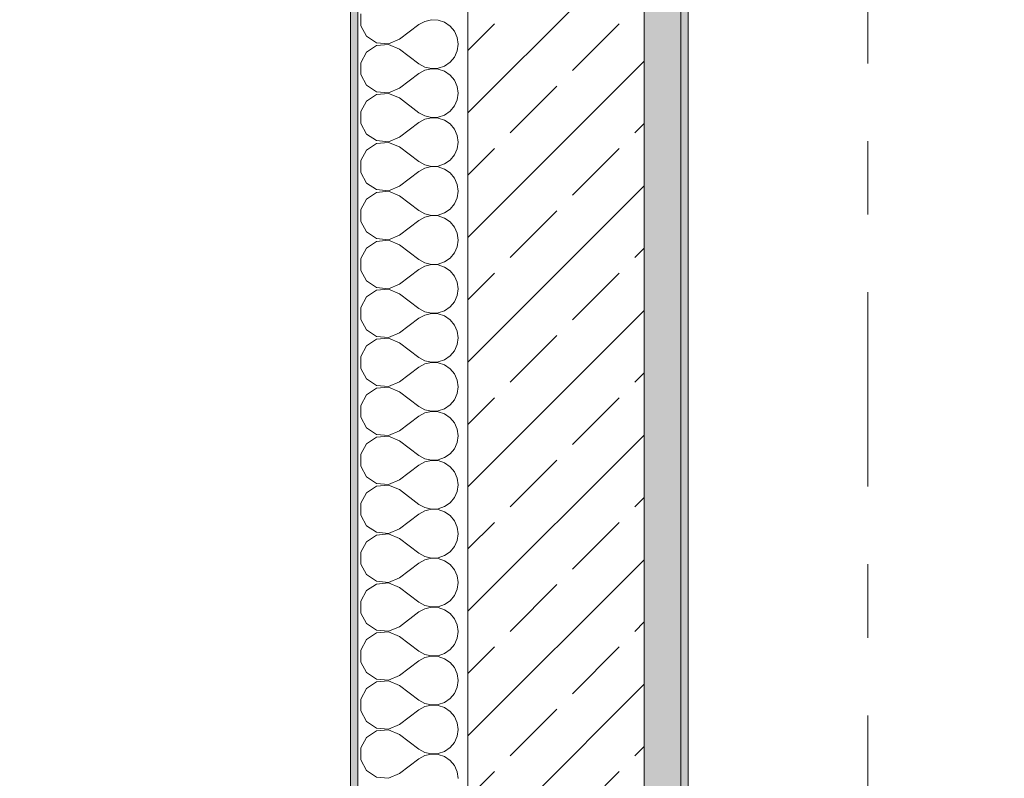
# Model space of a CAD drawing. Header units: metres. Extents: x -4 to 99, y -11 to 17.
# Tile 25 of 256: x -0.63 to 0.72, y 4 to 5.03. Entities that reach past the tile are written whole.
import ezdxf

# ---------------------------------------------------------------- set-up
doc = ezdxf.new("R2010")
doc.units = ezdxf.units.M
doc.header["$MEASUREMENT"] = 0
doc.linetypes.add('Strichlinie doppelt', pattern=[0.546806, 0.264583, -0.105833, 0.070556, -0.105833])
for name, color, linetype in [('152 - Bemaßung_ Beschriftung.Ausbau', 7, 'Continuous'), ('451 - Universal.Achsen Raster', 7, 'Continuous'), ('603 - Struktur.Bodenplatte_ Decke Roh', 7, 'Continuous'), ('604 - Struktur.Wand Aussen', 7, 'Continuous'), ('650 - Abdeckung.Fußboden Aufbau', 7, 'Continuous')]:
    doc.layers.add(name, color=color, linetype=linetype)
doc.styles.add('ERSTELLTER_STIL_2', font='txt')
doc.dimstyles.new('ERSTELLTER_STIL__1', dxfattribs={"dimtxt": 0.1, "dimasz": 0.0532, "dimexe": 0.18, "dimexo": 0.0625, "dimgap": 0, "dimtad": 1, "dimzin": 0, "dimdsep": 46, "dimtxsty": 'ERSTELLTER_STIL_2', "dimblk": 'ARROWHEAD_2', "dimblk1": 'ARROWHEAD_2', "dimblk2": 'ARROWHEAD_2', "dimcen": 0.09, "dimse1": 1, "dimse2": 1, "dimclrd": 7, "dimclre": 7, "dimclrt": 7, "dimazin": 0, "dimtfac": 1, "dimtdec": 4, "dimtmove": 0, "dimatfit": 3, "dimfxl": 1, "dimtolj": 1, "dimtzin": 0, "dimarcsym": 0})

# ---------------------------------------------------------------- blocks, each defined once
blk = doc.blocks.new('*X13')
at = {"layer": '604 - Struktur.Wand Aussen', "color": 7, "linetype": 'Continuous', "lineweight": 5}
for p, q in [((-0.1607, 5.0415), (-0.1607, 5.0252)), ((-0.0736, 5.0311), (-0.0817, 5.0267)), ((-0.0647, 5.0332), (-0.0736, 5.0311)), ((-0.0555, 5.0328), (-0.0647, 5.0332)), ((-0.0468, 5.0298), (-0.0555, 5.0328)), ((-0.1607, 5.0252), (-0.153, 5.0109)), ((-0.1083, 5.0067), (-0.0817, 5.0267)), ((-0.0392, 5.0246), (-0.0468, 5.0298)), ((-0.0333, 5.0175), (-0.0392, 5.0246)), ((-0.0296, 5.0091), (-0.0333, 5.0175)), ((-0.153, 5.0109), (-0.1395, 5.0019)), ((-0.1233, 5.0004), (-0.1083, 5.0067)), ((-0.0283, 5), (-0.0296, 5.0091)), ((-0.1395, 4.9981), (-0.153, 4.9891)), ((-0.1395, 5.0019), (-0.1233, 5.0004)), ((-0.1233, 4.9996), (-0.1395, 4.9981)), ((-0.1083, 4.9933), (-0.1233, 4.9996)), ((-0.1083, 4.9933), (-0.0817, 4.9733)), ((-0.0333, 4.9825), (-0.0296, 4.9909)), ((-0.0296, 4.9909), (-0.0283, 5)), ((-0.153, 4.9891), (-0.1607, 4.9748)), ((-0.0392, 4.9754), (-0.0333, 4.9825)), ((-0.1607, 4.9748), (-0.1607, 4.9585)), ((-0.0817, 4.9733), (-0.0736, 4.9689)), ((-0.0736, 4.9645), (-0.0817, 4.96)), ((-0.0736, 4.9689), (-0.0647, 4.9668)), ((-0.0647, 4.9665), (-0.0736, 4.9645)), ((-0.0647, 4.9668), (-0.0555, 4.9672)), ((-0.0555, 4.9661), (-0.0647, 4.9665)), ((-0.0555, 4.9672), (-0.0468, 4.9702)), ((-0.0468, 4.9631), (-0.0555, 4.9661)), ((-0.0468, 4.9702), (-0.0392, 4.9754)), ((-0.0392, 4.9579), (-0.0468, 4.9631)), ((-0.1607, 4.9585), (-0.153, 4.9442)), ((-0.1083, 4.94), (-0.0817, 4.96)), ((-0.0333, 4.9509), (-0.0392, 4.9579)), ((-0.0296, 4.9424), (-0.0333, 4.9509)), ((-0.153, 4.9442), (-0.1395, 4.9352)), ((-0.1233, 4.9337), (-0.1083, 4.94)), ((-0.0283, 4.9333), (-0.0296, 4.9424)), ((-0.1395, 4.9314), (-0.153, 4.9224)), ((-0.1395, 4.9352), (-0.1233, 4.9337)), ((-0.1233, 4.933), (-0.1395, 4.9314)), ((-0.1083, 4.9267), (-0.1233, 4.933)), ((-0.1083, 4.9267), (-0.0817, 4.9067)), ((-0.0333, 4.9158), (-0.0296, 4.9242)), ((-0.0296, 4.9242), (-0.0283, 4.9333)), ((-0.153, 4.9224), (-0.1607, 4.9081)), ((-0.0392, 4.9087), (-0.0333, 4.9158)), ((-0.1607, 4.9081), (-0.1607, 4.8919)), ((-0.0817, 4.9067), (-0.0736, 4.9022)), ((-0.0736, 4.8978), (-0.0817, 4.8933)), ((-0.0736, 4.9022), (-0.0647, 4.9001)), ((-0.0647, 4.8999), (-0.0736, 4.8978)), ((-0.0647, 4.9001), (-0.0555, 4.9006)), ((-0.0555, 4.8994), (-0.0647, 4.8999)), ((-0.0555, 4.9006), (-0.0468, 4.9035)), ((-0.0468, 4.8965), (-0.0555, 4.8994)), ((-0.0468, 4.9035), (-0.0392, 4.9087)), ((-0.0392, 4.8913), (-0.0468, 4.8965)), ((-0.1607, 4.8919), (-0.153, 4.8776)), ((-0.1083, 4.8733), (-0.0817, 4.8933)), ((-0.0333, 4.8842), (-0.0392, 4.8913)), ((-0.0296, 4.8758), (-0.0333, 4.8842)), ((-0.153, 4.8776), (-0.1395, 4.8686)), ((-0.1233, 4.867), (-0.1083, 4.8733)), ((-0.0283, 4.8667), (-0.0296, 4.8758)), ((-0.153, 4.8558), (-0.1607, 4.8415)), ((-0.1395, 4.8648), (-0.153, 4.8558)), ((-0.1395, 4.8686), (-0.1233, 4.867)), ((-0.1233, 4.8663), (-0.1395, 4.8648)), ((-0.1083, 4.86), (-0.1233, 4.8663)), ((-0.1083, 4.86), (-0.0817, 4.84)), ((-0.0333, 4.8491), (-0.0296, 4.8576)), ((-0.0296, 4.8576), (-0.0283, 4.8667)), ((-0.0392, 4.8421), (-0.0333, 4.8491)), ((-0.1607, 4.8415), (-0.1607, 4.8252)), ((-0.0817, 4.84), (-0.0736, 4.8355)), ((-0.0736, 4.8311), (-0.0817, 4.8267)), ((-0.0736, 4.8355), (-0.0647, 4.8335)), ((-0.0647, 4.8332), (-0.0736, 4.8311)), ((-0.0647, 4.8335), (-0.0555, 4.8339)), ((-0.0555, 4.8328), (-0.0647, 4.8332)), ((-0.0555, 4.8339), (-0.0468, 4.8369)), ((-0.0468, 4.8298), (-0.0555, 4.8328)), ((-0.0468, 4.8369), (-0.0392, 4.8421)), ((-0.0392, 4.8246), (-0.0468, 4.8298)), ((-0.1607, 4.8252), (-0.153, 4.8109)), ((-0.1083, 4.8067), (-0.0817, 4.8267)), ((-0.0333, 4.8175), (-0.0392, 4.8246)), ((-0.0296, 4.8091), (-0.0333, 4.8175)), ((-0.153, 4.8109), (-0.1395, 4.8019)), ((-0.1233, 4.8004), (-0.1083, 4.8067)), ((-0.0283, 4.8), (-0.0296, 4.8091)), ((-0.153, 4.7891), (-0.1607, 4.7748)), ((-0.1395, 4.7981), (-0.153, 4.7891)), ((-0.1395, 4.8019), (-0.1233, 4.8004)), ((-0.1233, 4.7996), (-0.1395, 4.7981)), ((-0.1083, 4.7933), (-0.1233, 4.7996)), ((-0.1083, 4.7933), (-0.0817, 4.7733)), ((-0.0333, 4.7825), (-0.0296, 4.7909)), ((-0.0296, 4.7909), (-0.0283, 4.8)), ((-0.0468, 4.7702), (-0.0392, 4.7754)), ((-0.0392, 4.7754), (-0.0333, 4.7825)), ((-0.1607, 4.7748), (-0.1607, 4.7585)), ((-0.0817, 4.7733), (-0.0736, 4.7689)), ((-0.0736, 4.7645), (-0.0817, 4.76)), ((-0.0736, 4.7689), (-0.0647, 4.7668)), ((-0.0647, 4.7665), (-0.0736, 4.7645)), ((-0.0647, 4.7668), (-0.0555, 4.7672)), ((-0.0555, 4.7661), (-0.0647, 4.7665)), ((-0.0555, 4.7672), (-0.0468, 4.7702)), ((-0.0468, 4.7631), (-0.0555, 4.7661)), ((-0.0392, 4.7579), (-0.0468, 4.7631)), ((-0.1607, 4.7585), (-0.153, 4.7442)), ((-0.1083, 4.74), (-0.0817, 4.76)), ((-0.0333, 4.7509), (-0.0392, 4.7579)), ((-0.0296, 4.7424), (-0.0333, 4.7509)), ((-0.153, 4.7442), (-0.1395, 4.7352)), ((-0.1395, 4.7352), (-0.1233, 4.7337)), ((-0.1233, 4.7337), (-0.1083, 4.74)), ((-0.0283, 4.7333), (-0.0296, 4.7424)), ((-0.153, 4.7224), (-0.1607, 4.7081)), ((-0.1395, 4.7314), (-0.153, 4.7224)), ((-0.1233, 4.733), (-0.1395, 4.7314)), ((-0.1083, 4.7267), (-0.1233, 4.733)), ((-0.1083, 4.7267), (-0.0817, 4.7067)), ((-0.0333, 4.7158), (-0.0296, 4.7242)), ((-0.0296, 4.7242), (-0.0283, 4.7333)), ((-0.0468, 4.7035), (-0.0392, 4.7087)), ((-0.0392, 4.7087), (-0.0333, 4.7158)), ((-0.1607, 4.7081), (-0.1607, 4.6919)), ((-0.0817, 4.7067), (-0.0736, 4.7022)), ((-0.0736, 4.6978), (-0.0817, 4.6933)), ((-0.0736, 4.7022), (-0.0647, 4.7001)), ((-0.0647, 4.6999), (-0.0736, 4.6978)), ((-0.0647, 4.7001), (-0.0555, 4.7006)), ((-0.0555, 4.6994), (-0.0647, 4.6999)), ((-0.0555, 4.7006), (-0.0468, 4.7035)), ((-0.0468, 4.6965), (-0.0555, 4.6994)), ((-0.0392, 4.6913), (-0.0468, 4.6965)), ((-0.1607, 4.6919), (-0.153, 4.6776)), ((-0.1083, 4.6733), (-0.0817, 4.6933)), ((-0.0333, 4.6842), (-0.0392, 4.6913)), ((-0.0296, 4.6758), (-0.0333, 4.6842)), ((-0.153, 4.6776), (-0.1395, 4.6686)), ((-0.1395, 4.6686), (-0.1233, 4.667)), ((-0.1233, 4.667), (-0.1083, 4.6733)), ((-0.0283, 4.6667), (-0.0296, 4.6758)), ((-0.153, 4.6558), (-0.1607, 4.6415)), ((-0.1395, 4.6648), (-0.153, 4.6558)), ((-0.1233, 4.6663), (-0.1395, 4.6648)), ((-0.1083, 4.66), (-0.1233, 4.6663)), ((-0.1083, 4.66), (-0.0817, 4.64)), ((-0.0333, 4.6491), (-0.0296, 4.6576)), ((-0.0296, 4.6576), (-0.0283, 4.6667)), ((-0.1607, 4.6415), (-0.1607, 4.6252)), ((-0.0468, 4.6369), (-0.0392, 4.6421)), ((-0.0392, 4.6421), (-0.0333, 4.6491)), ((-0.0817, 4.64), (-0.0736, 4.6355)), ((-0.0736, 4.6311), (-0.0817, 4.6267)), ((-0.0736, 4.6355), (-0.0647, 4.6335)), ((-0.0647, 4.6332), (-0.0736, 4.6311)), ((-0.0647, 4.6335), (-0.0555, 4.6339)), ((-0.0555, 4.6328), (-0.0647, 4.6332)), ((-0.0555, 4.6339), (-0.0468, 4.6369)), ((-0.0468, 4.6298), (-0.0555, 4.6328)), ((-0.0392, 4.6246), (-0.0468, 4.6298)), ((-0.1607, 4.6252), (-0.153, 4.6109)), ((-0.1083, 4.6067), (-0.0817, 4.6267)), ((-0.0333, 4.6175), (-0.0392, 4.6246)), ((-0.0296, 4.6091), (-0.0333, 4.6175)), ((-0.153, 4.6109), (-0.1395, 4.6019)), ((-0.1395, 4.6019), (-0.1233, 4.6004)), ((-0.1233, 4.6004), (-0.1083, 4.6067)), ((-0.0283, 4.6), (-0.0296, 4.6091)), ((-0.153, 4.5891), (-0.1607, 4.5748)), ((-0.1395, 4.5981), (-0.153, 4.5891)), ((-0.1233, 4.5996), (-0.1395, 4.5981)), ((-0.1083, 4.5933), (-0.1233, 4.5996)), ((-0.1083, 4.5933), (-0.0817, 4.5733)), ((-0.0333, 4.5825), (-0.0296, 4.5909)), ((-0.0296, 4.5909), (-0.0283, 4.6)), ((-0.1607, 4.5748), (-0.1607, 4.5585)), ((-0.0468, 4.5702), (-0.0392, 4.5754)), ((-0.0392, 4.5754), (-0.0333, 4.5825)), ((-0.0817, 4.5733), (-0.0736, 4.5689)), ((-0.0736, 4.5645), (-0.0817, 4.56)), ((-0.0736, 4.5689), (-0.0647, 4.5668)), ((-0.0647, 4.5665), (-0.0736, 4.5645)), ((-0.0647, 4.5668), (-0.0555, 4.5672)), ((-0.0555, 4.5661), (-0.0647, 4.5665)), ((-0.0555, 4.5672), (-0.0468, 4.5702)), ((-0.0468, 4.5631), (-0.0555, 4.5661)), ((-0.0392, 4.5579), (-0.0468, 4.5631)), ((-0.1607, 4.5585), (-0.153, 4.5442)), ((-0.1083, 4.54), (-0.0817, 4.56)), ((-0.0333, 4.5509), (-0.0392, 4.5579)), ((-0.0296, 4.5424), (-0.0333, 4.5509)), ((-0.153, 4.5442), (-0.1395, 4.5352)), ((-0.1395, 4.5352), (-0.1233, 4.5337)), ((-0.1233, 4.5337), (-0.1083, 4.54)), ((-0.0283, 4.5333), (-0.0296, 4.5424)), ((-0.153, 4.5224), (-0.1607, 4.5081)), ((-0.1395, 4.5314), (-0.153, 4.5224)), ((-0.1233, 4.533), (-0.1395, 4.5314)), ((-0.1083, 4.5267), (-0.1233, 4.533)), ((-0.1083, 4.5267), (-0.0817, 4.5067)), ((-0.0333, 4.5158), (-0.0296, 4.5242)), ((-0.0296, 4.5242), (-0.0283, 4.5333)), ((-0.1607, 4.5081), (-0.1607, 4.4919)), ((-0.0468, 4.5035), (-0.0392, 4.5087)), ((-0.0392, 4.5087), (-0.0333, 4.5158)), ((-0.0817, 4.5067), (-0.0736, 4.5022)), ((-0.0736, 4.4978), (-0.0817, 4.4933)), ((-0.0736, 4.5022), (-0.0647, 4.5001)), ((-0.0647, 4.4999), (-0.0736, 4.4978)), ((-0.0647, 4.5001), (-0.0555, 4.5006)), ((-0.0555, 4.4994), (-0.0647, 4.4999)), ((-0.0555, 4.5006), (-0.0468, 4.5035)), ((-0.0468, 4.4965), (-0.0555, 4.4994)), ((-0.0392, 4.4913), (-0.0468, 4.4965)), ((-0.1607, 4.4919), (-0.153, 4.4776)), ((-0.1083, 4.4733), (-0.0817, 4.4933)), ((-0.0333, 4.4842), (-0.0392, 4.4913)), ((-0.0296, 4.4758), (-0.0333, 4.4842)), ((-0.153, 4.4776), (-0.1395, 4.4686)), ((-0.1395, 4.4686), (-0.1233, 4.467)), ((-0.1233, 4.467), (-0.1083, 4.4733)), ((-0.0283, 4.4667), (-0.0296, 4.4758)), ((-0.153, 4.4558), (-0.1607, 4.4415)), ((-0.1395, 4.4648), (-0.153, 4.4558)), ((-0.1233, 4.4663), (-0.1395, 4.4648)), ((-0.1083, 4.46), (-0.1233, 4.4663)), ((-0.1083, 4.46), (-0.0817, 4.44)), ((-0.0333, 4.4491), (-0.0296, 4.4576)), ((-0.0296, 4.4576), (-0.0283, 4.4667)), ((-0.1607, 4.4415), (-0.1607, 4.4252)), ((-0.0817, 4.44), (-0.0736, 4.4355)), ((-0.0468, 4.4369), (-0.0392, 4.4421)), ((-0.0392, 4.4421), (-0.0333, 4.4491)), ((-0.1083, 4.4067), (-0.0817, 4.4267)), ((-0.0736, 4.4311), (-0.0817, 4.4267)), ((-0.0736, 4.4355), (-0.0647, 4.4335)), ((-0.0647, 4.4332), (-0.0736, 4.4311)), ((-0.0647, 4.4335), (-0.0555, 4.4339)), ((-0.0555, 4.4328), (-0.0647, 4.4332)), ((-0.0555, 4.4339), (-0.0468, 4.4369)), ((-0.0468, 4.4298), (-0.0555, 4.4328)), ((-0.0392, 4.4246), (-0.0468, 4.4298)), ((-0.1607, 4.4252), (-0.153, 4.4109)), ((-0.0333, 4.4175), (-0.0392, 4.4246)), ((-0.0296, 4.4091), (-0.0333, 4.4175)), ((-0.153, 4.4109), (-0.1395, 4.4019)), ((-0.1395, 4.4019), (-0.1233, 4.4004)), ((-0.1233, 4.4004), (-0.1083, 4.4067)), ((-0.0283, 4.4), (-0.0296, 4.4091)), ((-0.0296, 4.3909), (-0.0283, 4.4)), ((-0.153, 4.3891), (-0.1607, 4.3748)), ((-0.1395, 4.3981), (-0.153, 4.3891)), ((-0.1233, 4.3996), (-0.1395, 4.3981)), ((-0.1083, 4.3933), (-0.1233, 4.3996)), ((-0.1083, 4.3933), (-0.0817, 4.3733)), ((-0.0333, 4.3825), (-0.0296, 4.3909)), ((-0.1607, 4.3748), (-0.1607, 4.3585)), ((-0.0817, 4.3733), (-0.0736, 4.3689)), ((-0.0468, 4.3702), (-0.0392, 4.3754)), ((-0.0392, 4.3754), (-0.0333, 4.3825)), ((-0.1083, 4.34), (-0.0817, 4.36)), ((-0.0736, 4.3645), (-0.0817, 4.36)), ((-0.0736, 4.3689), (-0.0647, 4.3668)), ((-0.0647, 4.3665), (-0.0736, 4.3645)), ((-0.0647, 4.3668), (-0.0555, 4.3672)), ((-0.0555, 4.3661), (-0.0647, 4.3665)), ((-0.0555, 4.3672), (-0.0468, 4.3702)), ((-0.0468, 4.3631), (-0.0555, 4.3661)), ((-0.0392, 4.3579), (-0.0468, 4.3631)), ((-0.1607, 4.3585), (-0.153, 4.3442)), ((-0.0333, 4.3509), (-0.0392, 4.3579)), ((-0.0296, 4.3424), (-0.0333, 4.3509)), ((-0.153, 4.3442), (-0.1395, 4.3352)), ((-0.1395, 4.3352), (-0.1233, 4.3337)), ((-0.1233, 4.333), (-0.1395, 4.3314)), ((-0.1233, 4.3337), (-0.1083, 4.34)), ((-0.1083, 4.3267), (-0.1233, 4.333)), ((-0.0283, 4.3333), (-0.0296, 4.3424)), ((-0.0296, 4.3242), (-0.0283, 4.3333)), ((-0.153, 4.3224), (-0.1607, 4.3081)), ((-0.1395, 4.3314), (-0.153, 4.3224)), ((-0.1083, 4.3267), (-0.0817, 4.3067)), ((-0.0333, 4.3158), (-0.0296, 4.3242)), ((-0.1607, 4.3081), (-0.1607, 4.2919)), ((-0.0817, 4.3067), (-0.0736, 4.3022)), ((-0.0468, 4.3035), (-0.0392, 4.3087)), ((-0.0392, 4.3087), (-0.0333, 4.3158)), ((-0.1083, 4.2733), (-0.0817, 4.2933)), ((-0.0736, 4.2978), (-0.0817, 4.2933)), ((-0.0736, 4.3022), (-0.0647, 4.3001)), ((-0.0647, 4.2999), (-0.0736, 4.2978)), ((-0.0647, 4.3001), (-0.0555, 4.3006)), ((-0.0555, 4.2994), (-0.0647, 4.2999)), ((-0.0555, 4.3006), (-0.0468, 4.3035)), ((-0.0468, 4.2965), (-0.0555, 4.2994)), ((-0.0392, 4.2913), (-0.0468, 4.2965)), ((-0.1607, 4.2919), (-0.153, 4.2776)), ((-0.0333, 4.2842), (-0.0392, 4.2913)), ((-0.0296, 4.2758), (-0.0333, 4.2842)), ((-0.153, 4.2776), (-0.1395, 4.2686)), ((-0.1395, 4.2686), (-0.1233, 4.267)), ((-0.1233, 4.2663), (-0.1395, 4.2648)), ((-0.1233, 4.267), (-0.1083, 4.2733)), ((-0.1083, 4.26), (-0.1233, 4.2663)), ((-0.0283, 4.2667), (-0.0296, 4.2758)), ((-0.0296, 4.2576), (-0.0283, 4.2667)), ((-0.153, 4.2558), (-0.1607, 4.2415)), ((-0.1395, 4.2648), (-0.153, 4.2558)), ((-0.1083, 4.26), (-0.0817, 4.24)), ((-0.0333, 4.2491), (-0.0296, 4.2576)), ((-0.1607, 4.2415), (-0.1607, 4.2252)), ((-0.0817, 4.24), (-0.0736, 4.2355)), ((-0.0468, 4.2369), (-0.0392, 4.2421)), ((-0.0392, 4.2421), (-0.0333, 4.2491)), ((-0.1083, 4.2067), (-0.0817, 4.2267)), ((-0.0736, 4.2311), (-0.0817, 4.2267)), ((-0.0736, 4.2355), (-0.0647, 4.2335)), ((-0.0647, 4.2332), (-0.0736, 4.2311)), ((-0.0647, 4.2335), (-0.0555, 4.2339)), ((-0.0555, 4.2328), (-0.0647, 4.2332)), ((-0.0555, 4.2339), (-0.0468, 4.2369)), ((-0.0468, 4.2298), (-0.0555, 4.2328)), ((-0.0392, 4.2246), (-0.0468, 4.2298)), ((-0.1607, 4.2252), (-0.153, 4.2109)), ((-0.0333, 4.2175), (-0.0392, 4.2246)), ((-0.0296, 4.2091), (-0.0333, 4.2175)), ((-0.153, 4.2109), (-0.1395, 4.2019)), ((-0.1395, 4.2019), (-0.1233, 4.2004)), ((-0.1233, 4.1996), (-0.1395, 4.1981)), ((-0.1233, 4.2004), (-0.1083, 4.2067)), ((-0.1083, 4.1933), (-0.1233, 4.1996)), ((-0.0283, 4.2), (-0.0296, 4.2091)), ((-0.0296, 4.1909), (-0.0283, 4.2)), ((-0.153, 4.1891), (-0.1607, 4.1748)), ((-0.1395, 4.1981), (-0.153, 4.1891)), ((-0.1083, 4.1933), (-0.0817, 4.1733)), ((-0.0333, 4.1825), (-0.0296, 4.1909)), ((-0.1607, 4.1748), (-0.1607, 4.1585)), ((-0.0817, 4.1733), (-0.0736, 4.1689)), ((-0.0468, 4.1702), (-0.0392, 4.1754)), ((-0.0392, 4.1754), (-0.0333, 4.1825)), ((-0.1607, 4.1585), (-0.153, 4.1442)), ((-0.1083, 4.14), (-0.0817, 4.16)), ((-0.0736, 4.1645), (-0.0817, 4.16)), ((-0.0736, 4.1689), (-0.0647, 4.1668)), ((-0.0647, 4.1665), (-0.0736, 4.1645)), ((-0.0647, 4.1668), (-0.0555, 4.1672)), ((-0.0555, 4.1661), (-0.0647, 4.1665)), ((-0.0555, 4.1672), (-0.0468, 4.1702)), ((-0.0468, 4.1631), (-0.0555, 4.1661)), ((-0.0392, 4.1579), (-0.0468, 4.1631)), ((-0.0333, 4.1509), (-0.0392, 4.1579)), ((-0.0296, 4.1424), (-0.0333, 4.1509)), ((-0.153, 4.1442), (-0.1395, 4.1352)), ((-0.1395, 4.1314), (-0.153, 4.1224)), ((-0.1395, 4.1352), (-0.1233, 4.1337)), ((-0.1233, 4.133), (-0.1395, 4.1314)), ((-0.1233, 4.1337), (-0.1083, 4.14)), ((-0.1083, 4.1267), (-0.1233, 4.133)), ((-0.0283, 4.1333), (-0.0296, 4.1424)), ((-0.0296, 4.1242), (-0.0283, 4.1333)), ((-0.153, 4.1224), (-0.1607, 4.1081)), ((-0.1083, 4.1267), (-0.0817, 4.1067)), ((-0.0333, 4.1158), (-0.0296, 4.1242)), ((-0.1607, 4.1081), (-0.1607, 4.0919)), ((-0.0817, 4.1067), (-0.0736, 4.1022)), ((-0.0468, 4.1035), (-0.0392, 4.1087)), ((-0.0392, 4.1087), (-0.0333, 4.1158)), ((-0.1607, 4.0919), (-0.153, 4.0776)), ((-0.1083, 4.0733), (-0.0817, 4.0933)), ((-0.0736, 4.0978), (-0.0817, 4.0933)), ((-0.0736, 4.1022), (-0.0647, 4.1001)), ((-0.0647, 4.0999), (-0.0736, 4.0978)), ((-0.0647, 4.1001), (-0.0555, 4.1006)), ((-0.0555, 4.0994), (-0.0647, 4.0999)), ((-0.0555, 4.1006), (-0.0468, 4.1035)), ((-0.0468, 4.0965), (-0.0555, 4.0994)), ((-0.0392, 4.0913), (-0.0468, 4.0965)), ((-0.0333, 4.0842), (-0.0392, 4.0913)), ((-0.0296, 4.0758), (-0.0333, 4.0842)), ((-0.153, 4.0776), (-0.1395, 4.0686)), ((-0.1395, 4.0648), (-0.153, 4.0558)), ((-0.1395, 4.0686), (-0.1233, 4.067)), ((-0.1233, 4.0663), (-0.1395, 4.0648)), ((-0.1233, 4.067), (-0.1083, 4.0733)), ((-0.1083, 4.06), (-0.1233, 4.0663)), ((-0.0283, 4.0667), (-0.0296, 4.0758)), ((-0.0296, 4.0576), (-0.0283, 4.0667)), ((-0.153, 4.0558), (-0.1607, 4.0415)), ((-0.1083, 4.06), (-0.0817, 4.04)), ((-0.0333, 4.0491), (-0.0296, 4.0576)), ((-0.1607, 4.0415), (-0.1607, 4.0252)), ((-0.0817, 4.04), (-0.0736, 4.0355)), ((-0.0468, 4.0369), (-0.0392, 4.0421)), ((-0.0392, 4.0421), (-0.0333, 4.0491)), ((-0.1607, 4.0252), (-0.153, 4.0109)), ((-0.1083, 4.0067), (-0.0817, 4.0267)), ((-0.0736, 4.0311), (-0.0817, 4.0267)), ((-0.0736, 4.0355), (-0.0647, 4.0335)), ((-0.0647, 4.0332), (-0.0736, 4.0311)), ((-0.0647, 4.0335), (-0.0555, 4.0339)), ((-0.0555, 4.0328), (-0.0647, 4.0332)), ((-0.0555, 4.0339), (-0.0468, 4.0369)), ((-0.0468, 4.0298), (-0.0555, 4.0328)), ((-0.0392, 4.0246), (-0.0468, 4.0298)), ((-0.0333, 4.0175), (-0.0392, 4.0246)), ((-0.153, 4.0109), (-0.1395, 4.0019)), ((-0.0296, 4.0091), (-0.0333, 4.0175)), ((-0.1395, 4.0019), (-0.1233, 4.0004)), ((-0.1233, 4.0004), (-0.1083, 4.0067)), ((-0.0283, 4), (-0.0296, 4.0091))]:
    blk.add_line(p, q, dxfattribs=at)
blk = doc.blocks.new('*D358')
at = {"layer": '152 - Bemaßung_ Beschriftung.Ausbau', "color": 7, "linetype": 'Continuous', "lineweight": 5}
for p, q in [((-1.175, 0.005), (-1.175, 6.105)), ((-1.21, 0.0252), (-1.14, -0.0152)), ((-1.1225, 0.005), (-1.2275, 0.005)), ((-1.175, -0.145), (-1.175, 0.005)), ((-1.21, -0.1248), (-1.14, -0.1652)), ((-1.1225, -0.145), (-1.2275, -0.145)), ((-1.175, -0.1792), (-1.175, -0.145))]:
    blk.add_line(p, q, dxfattribs=at)
at = {"layer": '152 - Bemaßung_ Beschriftung.Ausbau', "color": 7, "lineweight": 5, "insert": (-1.195, -0.317), "char_height": 0.1, "attachment_point": 7, "rotation": 90, "style": 'ERSTELLTER_STIL_2'}
blk.add_mtext('\\A1;{\\pql;\\fArial|b0|i0|c0|p38;15}', dxfattribs=at)
blk = doc.blocks.new('ARROWHEAD_2')
at = {"color": 0, "linetype": 'Continuous', "lineweight": 0}
for p, q in [((-0.378, -0.655), (0.378, 0.655)), ((0, 0), (-1, 0))]:
    blk.add_line(p, q, dxfattribs=at)
blk = doc.blocks.new('*D359')
at = {"layer": '152 - Bemaßung_ Beschriftung.Ausbau', "color": 7, "linetype": 'Continuous', "lineweight": 5}
for p, q in [((-1.21, 6.1252), (-1.14, 6.0848)), ((-1.1225, 6.105), (-1.2275, 6.105)), ((-1.175, 0.005), (-1.175, 6.105)), ((-1.21, 0.0252), (-1.14, -0.0152))]:
    blk.add_line(p, q, dxfattribs=at)
at = {"layer": '152 - Bemaßung_ Beschriftung.Ausbau', "color": 7, "lineweight": 5, "insert": (-1.195, 2.922), "char_height": 0.1, "attachment_point": 7, "rotation": 90, "style": 'ERSTELLTER_STIL_2'}
blk.add_mtext('\\A1;{\\pql;\\fArial|b0|i0|c0|p38;6,10}', dxfattribs=at)
blk = doc.blocks.new('*D366')
at = {"layer": '152 - Bemaßung_ Beschriftung.Ausbau', "color": 7, "linetype": 'Continuous', "lineweight": 5}
for p, q in [((-1.71, 13.4752), (-1.64, 13.4348)), ((-1.6225, 13.455), (-1.7275, 13.455)), ((-1.675, 0.245), (-1.675, 13.455)), ((-1.71, 0.2652), (-1.64, 0.2248)), ((-1.6225, 0.245), (-1.7275, 0.245)), ((-1.675, 0.005), (-1.675, 0.245))]:
    blk.add_line(p, q, dxfattribs=at)
at = {"layer": '152 - Bemaßung_ Beschriftung.Ausbau', "color": 7, "lineweight": 5, "insert": (-1.695, 6.679), "char_height": 0.1, "attachment_point": 7, "rotation": 90, "style": 'ERSTELLTER_STIL_2'}
blk.add_mtext('\\A1;{\\pql;\\fArial|b0|i0|c0|p38;13,21}', dxfattribs=at)
blk = doc.blocks.new('*D373')
at = {"layer": '152 - Bemaßung_ Beschriftung.Ausbau', "color": 7, "linetype": 'Continuous', "lineweight": 5}
for p, q in [((-2.21, 5.2202), (-2.14, 5.1798)), ((-2.1225, 5.2), (-2.2275, 5.2)), ((-2.175, 0.7), (-2.175, 5.2)), ((-2.21, 0.7202), (-2.14, 0.6798)), ((-2.1225, 0.7), (-2.2275, 0.7)), ((-2.175, 0.25), (-2.175, 0.7))]:
    blk.add_line(p, q, dxfattribs=at)
at = {"layer": '152 - Bemaßung_ Beschriftung.Ausbau', "color": 7, "lineweight": 5, "insert": (-2.195, 2.817), "char_height": 0.1, "attachment_point": 7, "rotation": 90, "style": 'ERSTELLTER_STIL_2'}
blk.add_mtext('\\A1;{\\pql;\\fArial|b0|i0|c0|p38;4,50}', dxfattribs=at)
blk = doc.blocks.new('*D382')
at = {"layer": '152 - Bemaßung_ Beschriftung.Ausbau', "color": 7, "linetype": 'Continuous', "lineweight": 5}
for p, q in [((-2.675, 13.845), (-2.675, 13.8792)), ((-2.64, 13.8248), (-2.71, 13.8652)), ((-2.6225, 13.845), (-2.7275, 13.845)), ((-2.675, -0.145), (-2.675, 13.845)), ((-2.71, -0.1248), (-2.64, -0.1652)), ((-2.6225, -0.145), (-2.7275, -0.145)), ((-2.675, -0.1792), (-2.675, -0.145))]:
    blk.add_line(p, q, dxfattribs=at)
at = {"layer": '152 - Bemaßung_ Beschriftung.Ausbau', "color": 7, "lineweight": 5, "insert": (-2.695, 6.679), "char_height": 0.1, "attachment_point": 7, "rotation": 90, "style": 'ERSTELLTER_STIL_2'}
blk.add_mtext('\\A1;{\\pql;\\fArial|b0|i0|c0|p38;13,99}', dxfattribs=at)

msp = doc.modelspace()

# ---------------------------------------------------------------- hatches: boundary and pattern name
at = {"layer": '604 - Struktur.Wand Aussen', "linetype": 'Continuous', "lineweight": 0, "true_color": 0x000000}
h = msp.add_hatch(dxfattribs=at)
h.set_pattern_fill('Verputz_0001', color=18, style=0, pattern_type=2)
h.set_pattern_definition([(0, (0, 0), (0, 0.0866025), [0, -0.05]), (0, (0.025, 0.0433), (0, 0.0866025), [0, -0.05])])
h.paths.add_polyline_path([(-0.165, -0.145), (-0.165, 5.33), (-0.175, 5.33), (-0.175, -0.145)])
h = msp.add_hatch(dxfattribs=at)
h.set_pattern_fill('Beton__Stahlbeton_0001', color=18, style=0, pattern_type=2)
h.set_pattern_definition([(45, (0, 0), (-0.0848528, 0.0848528), []), (45, (-0.04243, 0.04243), (-0.0848528, 0.0848528), [0.09, -0.03])])
h.paths.add_polyline_path([(0.225, 0.245), (0.225, 5.33), (-0.015, 5.33), (-0.015, 0.245)])
at = {"layer": '604 - Struktur.Wand Aussen', "linetype": 'Continuous', "lineweight": 0, "true_color": 0xbebebe}
msp.add_hatch(color=9, dxfattribs=at).paths.add_polyline_path([(0.2738, 0.245), (0.275, 0.2461), (0.275, 5.19), (0.225, 5.19), (0.225, 0.245)])
at = {"layer": '604 - Struktur.Wand Aussen', "linetype": 'Continuous', "lineweight": 0, "true_color": 0x000000}
h = msp.add_hatch(dxfattribs=at)
h.set_pattern_fill('Gips_0001', color=18, style=0, pattern_type=2)
h.set_pattern_definition([(45, (0, 0), (-0.01767767, 0.01767767), [0, -0.025])])
h.paths.add_polyline_path([(0.285, 0.255), (0.285, 5.19), (0.275, 5.19), (0.275, 0.255)])

# ---------------------------------------------------------------- linework, layer by layer
at = {"layer": '451 - Universal.Achsen Raster', "color": 160, "linetype": 'Strichlinie doppelt', "lineweight": 9, "true_color": 0x3232ff}
msp.add_line((0.53, -10.585), (0.53, 16.355), dxfattribs=at)
at = {"layer": '603 - Struktur.Bodenplatte_ Decke Roh', "color": 7, "linetype": 'Continuous', "lineweight": 18, "flags": 128}
msp.add_lwpolyline([(47.48, 13.695), (14.78, 13.695), (14.78, 13), (14.84, 13), (14.84, 8.585), (13.03, 8.585), (13.03, 8.725), (11.41, 8.725), (11.41, 13), (11.48, 13), (11.48, 13.695), (-0.015, 13.695), (-0.015, 0.005)], dxfattribs=at)
at = {"layer": '604 - Struktur.Wand Aussen', "color": 7, "linetype": 'Continuous', "lineweight": 13}
for p, q in [((-0.165, 5.33), (-0.165, -0.005)), ((0.275, 0.2461), (0.275, 5.19))]:
    msp.add_line(p, q, dxfattribs=at)
at = {"layer": '604 - Struktur.Wand Aussen', "color": 7, "linetype": 'Continuous', "lineweight": 18}
for p, q in [((-0.015, 5.33), (-0.015, 0.245)), ((0.225, 0.245), (0.225, 5.19))]:
    msp.add_line(p, q, dxfattribs=at)
at = {"layer": '604 - Struktur.Wand Aussen', "color": 7, "linetype": 'Continuous', "lineweight": 13, "flags": 128}
for points in [[(-0.175, 5.33), (-0.175, -0.155)], [(0.285, 0.255), (0.285, 5.19)]]:
    msp.add_lwpolyline(points, dxfattribs=at)
at = {"layer": '650 - Abdeckung.Fußboden Aufbau', "color": 7, "linetype": 'Continuous', "lineweight": 13, "flags": 128}
msp.add_lwpolyline([(0.235, 8.51), (0.69, 8.51), (0.69, 8.09), (0.235, 8.09), (0.235, 6.01), (0.69, 6.01), (0.69, 5.19), (0.285, 5.19), (0.285, 0.71), (0.69, 0.71), (0.69, 0.255), (3.97, 0.255), (3.97, 0.71), (4.29, 0.71), (4.29, 0.255), (7.57, 0.255), (7.57, 0.71), (7.665, 0.71), (7.665, 5.19), (7.57, 5.19), (7.57, 6.01), (7.66, 6.01), (7.66, 6.5), (7.81, 6.5)], dxfattribs=at)

# ---------------------------------------------------------------- block references
at = {"layer": '604 - Struktur.Wand Aussen', "color": 7, "lineweight": 18}
msp.add_blockref('*X13', (0, 0), dxfattribs=at)

# ---------------------------------------------------------------- dimensions: what is measured, and where the dimension line sits
at = {"layer": '152 - Bemaßung_ Beschriftung.Ausbau', "color": 7, "linetype": 'Continuous', "lineweight": 5}
for base, p1, p2, picture, middle in [((-2.675, 13.845), (-0.165, -0.145), (-0.165, 13.845), '*D382', (-2.745, 6.847)), ((-1.675, 13.455), (0.225, 0.245), (0.225, 13.455), '*D366', (-1.745, 6.847)), ((-1.175, 6.105), (-0.015, 0.005), (0.105, 6.105), '*D359', (-1.245, 3.0519)), ((-1.175, 0.005), (-0.165, -0.145), (-0.015, 0.005), '*D358', (-1.245, -0.2408)), ((-2.175, 5.2), (0.68, 0.7), (0.68, 5.2), '*D373', (-2.245, 2.9468))]:
    dim = msp.add_linear_dim(base=base, p1=p1, p2=p2, angle=90, dimstyle='ERSTELLTER_STIL__1', dxfattribs=at)
    dim.commit()
    dim.dimension.update_dxf_attribs({"geometry": picture, "text_midpoint": middle, "dimtype": 160, "text_rotation": 90})

doc.saveas('drawing.dxf')
